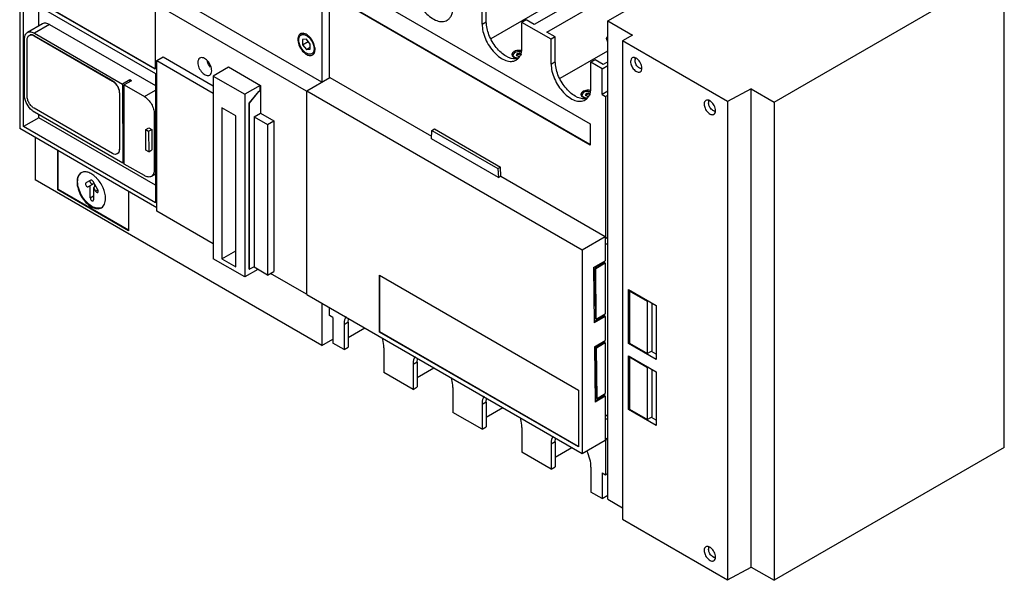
# Model space of a CAD drawing. Header units: millimetres. Extents: x 67 to 521, y 166 to 655.
# Tile 1 of 4: x 67 to 521, y 166 to 425. Entities that reach past the tile are written whole.
import ezdxf

# ---------------------------------------------------------------- set-up
doc = ezdxf.new("R2010")
doc.units = ezdxf.units.MM
doc.header["$LTSCALE"] = 53.423274
doc.layers.get('0').update_dxf_attribs({"linetype": 'CONTINUOUS'})

msp = doc.modelspace()

# ---------------------------------------------------------------- linework, layer by layer
at = {"color": 7, "linetype": 'Continuous'}
for p, q in [((206.56, 495.08), (206.56, 396.12)), ((338.44, 424.25), (450.37, 488.88)), ((206.56, 396.12), (74.3, 472.49)), ((67.23, 468.26), (67.23, 374.65)), ((199.49, 391.89), (67.23, 468.26)), ((210.11, 398.09), (210.1, 463)), ((415.2, 386.88), (521.26, 448.11)), ((521.26, 227.67), (521.26, 448.11)), ((217.17, 442.18), (330.31, 376.86)), ((339.15, 442.58), (304.48, 422.57)), ((129.7, 402.08), (68.96, 437.15)), ((129.7, 402.25), (69.1, 437.23)), ((310.37, 419.17), (345.04, 439.18)), ((68.93, 375.56), (68.93, 435.17)), ((68.93, 435.17), (129.79, 400.03)), ((330.31, 367.06), (217.17, 432.38)), ((330.31, 367.3), (217.38, 432.5)), ((280.46, 422.78), (280.46, 434.22)), ((282.39, 423.9), (282.39, 435.33)), ((76, 421.93), (76, 431.09)), ((129.7, 430.34), (129.7, 402.08)), ((284.58, 416.2), (307.83, 429.62)), ((77.74, 422.94), (70.81, 418.94)), ((80.99, 422.61), (74.06, 418.61)), ((80.99, 422.61), (129.79, 394.44)), ((280.46, 422.78), (282.39, 423.9)), ((300.77, 424.72), (298.84, 423.6)), ((298.84, 412.17), (298.84, 423.6)), ((312.28, 415.84), (298.84, 423.6)), ((304.48, 422.57), (300.77, 424.72)), ((338.44, 203.8), (338.44, 424.25)), ((338.44, 424.25), (349.79, 417.7)), ((74.06, 418.61), (114.66, 395.17)), ((198.21, 418.51), (196.96, 417.79)), ((314.21, 416.96), (310.37, 419.17)), ((69.46, 390.15), (69.46, 415.96)), ((70.66, 389.58), (70.66, 415.55)), ((71.73, 417.69), (71.59, 417.61)), ((73.98, 417.47), (73.84, 417.39)), ((73.84, 417.39), (110, 396.51)), ((73.98, 417.47), (110.14, 396.59)), ((199.46, 415.81), (197.69, 415.65)), ((197.69, 415.65), (197.69, 413.29)), ((197.69, 413.29), (200.28, 414.79)), ((197.69, 413.29), (199.45, 411.1)), ((201.22, 413.61), (199.46, 415.81)), ((201.22, 411.25), (201.22, 413.61)), ((314.21, 416.96), (312.28, 415.84)), ((312.28, 404.41), (312.28, 415.84)), ((314.21, 405.53), (314.21, 416.96)), ((337.84, 416.15), (338.44, 417.08)), ((338.44, 414.52), (337.84, 416.15)), ((349.79, 417.7), (345.19, 415.04)), ((393.61, 387.09), (345.19, 415.04)), ((345.19, 415.04), (345.19, 194.59)), ((199.45, 411.1), (201.22, 412.12)), ((199.45, 411.1), (201.22, 411.25)), ((202.92, 409.68), (201.96, 409.12)), ((294.75, 408.63), (295.57, 409.77)), ((296.53, 409.12), (296.71, 409.22)), ((296.53, 409.12), (296.59, 408.92)), ((296.6, 408.91), (296.71, 408.97)), ((296.71, 408.97), (296.71, 409.22)), ((298.01, 409.34), (297.77, 409.38)), ((297.77, 409.38), (297.77, 409.14)), ((297.77, 409.14), (298.01, 409.1)), ((298.01, 409.1), (298.01, 409.34)), ((316.4, 397.83), (338.44, 410.55)), ((130.44, 406.02), (133.34, 407.7)), ((130.44, 336.62), (130.44, 406.02)), ((130.44, 406.02), (156.46, 391)), ((133.34, 407.7), (156.46, 394.35)), ((294.75, 408.07), (294.75, 408.63)), ((296.24, 408.5), (296.31, 408.36)), ((297.09, 407.91), (297.33, 407.87)), ((312.28, 404.41), (314.21, 405.53)), ((332.59, 406.35), (330.66, 405.23)), ((335.82, 402.25), (330.66, 405.23)), ((330.66, 393.8), (330.66, 405.23)), ((336.3, 404.2), (332.59, 406.35)), ((338.44, 405.43), (336.3, 404.2)), ((129.79, 400.03), (129.79, 340.43)), ((163.54, 402.96), (156.46, 398.88)), ((163.44, 403.02), (163.51, 403.06)), ((163.44, 402.91), (163.44, 403.02)), ((163.54, 402.96), (163.44, 403.02)), ((163.51, 403.06), (178.24, 394.56)), ((335.82, 402.25), (338.44, 403.76)), ((335.82, 390.41), (335.82, 402.25)), ((110, 396.51), (110.14, 396.59)), ((118.06, 397.13), (114.66, 395.17)), ((114.66, 395.17), (114.78, 358.68)), ((118.76, 396.73), (115.36, 394.77)), ((118.06, 396.32), (118.06, 397.13)), ((118.76, 396.73), (118.06, 397.13)), ((156.46, 398.88), (156.46, 314.66)), ((156.46, 398.88), (171, 390.49)), ((199.7, 392.08), (210.31, 398.21)), ((210.31, 398.21), (257.17, 371.16)), ((113.32, 391.08), (113.18, 391)), ((113.18, 391), (113.18, 365.03)), ((113.32, 391.08), (113.32, 365.11)), ((115.48, 358.27), (115.36, 394.77)), ((115.36, 394.77), (124.71, 389.37)), ((124.71, 389.37), (129.79, 392.3)), ((178.07, 394.57), (171, 390.49)), ((171, 390.49), (171, 306.26)), ((177.37, 391.8), (173.12, 386.49)), ((173.22, 386.44), (177.46, 391.75)), ((177.37, 391.8), (178.07, 392.21)), ((177.37, 391.8), (177.46, 391.75)), ((177.46, 391.75), (178.17, 392.16)), ((178.07, 392.21), (178.07, 394.57)), ((178.07, 394.57), (178.17, 394.52)), ((178.07, 392.21), (178.17, 392.16)), ((178.17, 394.52), (178.24, 394.56)), ((178.17, 392.16), (178.17, 394.52)), ((178.24, 394.56), (178.24, 381.78)), ((199.49, 391.89), (199.73, 392.04)), ((199.49, 391.89), (199.49, 298.29)), ((199.7, 298.19), (199.7, 392.08)), ((199.7, 392.08), (326.58, 318.83)), ((326.57, 390.26), (327.39, 391.4)), ((328.35, 390.74), (328.53, 390.85)), ((328.35, 390.74), (328.41, 390.55)), ((328.42, 390.54), (328.53, 390.6)), ((328.53, 390.6), (328.53, 390.85)), ((329.83, 390.97), (329.59, 391.01)), ((329.59, 391.01), (329.59, 390.77)), ((329.59, 390.77), (329.83, 390.73)), ((329.83, 390.73), (329.83, 390.97)), ((338.44, 391.92), (335.82, 390.41)), ((404.59, 393), (393.61, 387.09)), ((404.59, 393), (415.2, 386.88)), ((404.59, 172.55), (404.59, 393)), ((173.12, 309.83), (173.12, 386.49)), ((173.12, 386.49), (173.22, 386.44)), ((173.22, 309.78), (173.22, 386.44)), ((326.57, 389.7), (326.57, 390.26)), ((328.06, 390.13), (328.13, 389.99)), ((328.91, 389.54), (329.15, 389.5)), ((335.82, 390.41), (337.38, 389.51)), ((337.38, 389.51), (338.44, 390.13)), ((337.38, 389.51), (337.38, 324.05)), ((393.61, 387.09), (393.61, 166.64)), ((415.2, 386.88), (415.2, 166.43)), ((110, 363.19), (73.84, 384.06)), ((114.78, 358.68), (74.06, 382.19)), ((129.79, 381.69), (129.3, 381.41)), ((129.3, 381.41), (129.3, 355.6)), ((160.49, 384.25), (160.49, 314.63)), ((166.87, 380.57), (160.49, 384.25)), ((175.34, 380.1), (178.24, 381.78)), ((178.24, 381.78), (184.47, 378.18)), ((76, 379.65), (68.93, 375.56)), ((76, 379.65), (76, 381.07)), ((129.79, 348.6), (76, 379.65)), ((166.87, 310.94), (166.87, 380.57)), ((175.34, 380.1), (175.34, 310.7)), ((175.34, 380.1), (181.57, 376.51)), ((181.57, 376.51), (184.47, 378.18)), ((184.47, 378.18), (184.47, 308.78)), ((330.31, 376.86), (330.31, 367.06)), ((130.44, 338.16), (67.23, 374.65)), ((129.79, 340.43), (68.93, 375.56)), ((125.32, 374.22), (126.73, 375.04)), ((125.35, 364.77), (125.32, 374.22)), ((125.32, 374.22), (126.7, 373.43)), ((126.7, 373.43), (128.11, 374.24)), ((126.7, 373.43), (126.73, 363.98)), ((126.73, 375.04), (128.11, 374.24)), ((128.11, 374.24), (128.14, 364.8)), ((181.57, 376.51), (181.57, 307.11)), ((257.09, 369.9), (257.33, 373.83)), ((257.33, 373.83), (258.47, 374.49)), ((257.33, 373.83), (287.74, 356.28)), ((258.47, 374.49), (288.87, 356.93)), ((74.3, 370.57), (74.3, 350.99)), ((287.99, 352.06), (257.09, 369.9)), ((84.83, 346.37), (84.83, 364.49)), ((85.04, 346.5), (85.04, 364.37)), ((113.18, 365.03), (113.32, 365.11)), ((126.73, 363.98), (125.35, 364.77)), ((126.73, 363.98), (128.14, 364.8)), ((112.39, 363.05), (112.25, 362.97)), ((115.48, 359.08), (114.78, 358.68)), ((124.71, 352.95), (115.48, 358.27)), ((129.3, 355.6), (129.79, 355.88)), ((287.74, 356.28), (288.87, 356.93)), ((287.74, 356.28), (287.99, 352.06)), ((289.12, 352.71), (288.87, 356.93)), ((206.56, 274.63), (74.3, 350.99)), ((100.01, 350.88), (97.8, 349.61)), ((103.26, 346.46), (101.06, 350.28)), ((129.79, 353.68), (127.96, 352.63)), ((287.99, 352.06), (289.12, 352.71)), ((289.12, 352.71), (337.19, 324.96)), ((85.04, 346.5), (84.83, 346.37)), ((117.36, 327.59), (84.83, 346.37)), ((117.36, 327.84), (85.04, 346.5)), ((101.58, 349.37), (98.85, 347.79)), ((99.79, 342.72), (99.79, 348.33)), ((102.32, 348.08), (101.27, 347.48)), ((101.27, 347.48), (102.21, 345.85)), ((101.27, 347.48), (101.27, 341.87)), ((101.91, 347.84), (101.91, 348.8)), ((102.21, 345.85), (103.26, 346.46)), ((103.26, 345.24), (103.48, 345.72)), ((117.36, 345.71), (117.36, 327.59)), ((99.79, 342.72), (101.27, 343.58)), ((101.06, 341.39), (101.27, 341.87)), ((156.46, 321.6), (130.44, 336.62)), ((326.58, 318.83), (337.19, 324.96)), ((337.19, 324.96), (337.19, 313.73)), ((337.19, 324.16), (337.38, 324.05)), ((337.38, 324.05), (338.26, 324.56)), ((338.26, 324.56), (338.26, 321.19)), ((160.49, 314.63), (166.87, 318.32)), ((326.58, 318.83), (326.58, 224.93)), ((337.19, 321.8), (338.26, 321.19)), ((337.41, 321.15), (337.19, 321.02)), ((337.41, 321.15), (337.41, 321.67)), ((338.26, 321.19), (338.44, 321.29)), ((171, 306.26), (156.46, 314.66)), ((160.49, 314.63), (166.87, 310.94)), ((331.85, 310.57), (337.19, 313.73)), ((336.83, 313.52), (336.83, 312.79)), ((177.01, 309.73), (171, 306.26)), ((173.12, 309.83), (173.22, 309.78)), ((175.34, 310.87), (173.22, 309.78)), ((181.57, 307.11), (175.34, 310.7)), ((181.57, 307.11), (184.47, 308.78)), ((331.85, 310.57), (332.13, 285.1)), ((336.83, 312.79), (332.48, 310.21)), ((332.48, 310.21), (332.83, 310.01)), ((332.48, 310.21), (332.73, 287.01)), ((337.19, 312.59), (332.83, 310.01)), ((333.08, 286.8), (332.83, 310.01)), ((336.83, 312.79), (337.19, 312.59)), ((337.19, 312.59), (337.19, 289.23)), ((199.49, 298.29), (182.9, 307.87)), ((233.15, 307.09), (324.94, 254.1)), ((233.15, 280.87), (233.15, 307.09)), ((233.29, 280.96), (233.29, 307.01)), ((348.02, 300.4), (360.76, 293.05)), ((348.02, 275.57), (348.02, 300.4)), ((348.81, 299.95), (348.42, 299.72)), ((356.78, 294.89), (348.42, 299.72)), ((348.42, 299.72), (348.42, 275.79)), ((199.49, 298.29), (199.7, 298.41)), ((199.7, 298.19), (326.58, 224.93)), ((206.56, 294.23), (206.56, 274.63)), ((210.1, 288.51), (210.1, 292.18)), ((357.18, 295.12), (356.78, 294.89)), ((356.78, 270.97), (356.78, 294.89)), ((358.9, 272.19), (358.9, 294.12)), ((360.76, 293.05), (360.76, 268.21)), ((211.65, 287.61), (210.1, 288.51)), ((211.65, 287.61), (211.65, 275.77)), ((336.83, 288.29), (332.12, 285.51)), ((337.19, 288.09), (332.13, 285.1)), ((332.73, 287.01), (333.08, 286.8)), ((333.08, 286.8), (337.19, 289.23)), ((336.83, 289.02), (336.83, 288.29)), ((336.83, 288.29), (337.19, 288.09)), ((337.19, 288.09), (337.19, 276.99)), ((218.75, 285.34), (216.82, 284.22)), ((216.82, 284.22), (216.82, 272.79)), ((218.75, 285.34), (218.75, 273.91)), ((218.75, 278.33), (226.42, 282.76)), ((206.56, 274.63), (211.65, 277.57)), ((233.29, 280.96), (233.15, 280.87)), ((324.94, 227.88), (233.15, 280.87)), ((324.94, 228.05), (233.29, 280.96)), ((332.25, 274.06), (337.19, 276.99)), ((216.82, 272.79), (211.65, 275.77)), ((216.82, 272.79), (218.75, 273.91)), ((235.2, 273.61), (235.2, 262.18)), ((332.25, 274.06), (332.52, 248.58)), ((336.83, 276.05), (332.87, 273.7)), ((332.87, 273.7), (333.23, 273.5)), ((332.87, 273.7), (333.12, 250.5)), ((337.19, 275.84), (333.23, 273.5)), ((333.48, 250.29), (333.23, 273.5)), ((336.83, 276.78), (336.83, 276.05)), ((336.83, 276.05), (337.19, 275.84)), ((337.19, 275.84), (337.19, 252.49)), ((348.42, 275.79), (348.02, 275.57)), ((360.76, 268.21), (348.02, 275.57)), ((348.42, 275.79), (356.78, 270.97)), ((348.02, 269.92), (360.76, 262.57)), ((348.02, 245.09), (348.02, 269.92)), ((348.81, 269.47), (348.42, 269.24)), ((356.78, 264.41), (348.42, 269.24)), ((348.42, 269.24), (348.42, 245.32)), ((358.9, 272.19), (356.78, 270.97)), ((360.76, 270.66), (358.51, 271.96)), ((250.57, 266.97), (248.64, 265.85)), ((248.64, 265.85), (248.64, 254.42)), ((250.57, 266.97), (250.57, 255.54)), ((250.57, 259.96), (258.24, 264.39)), ((357.18, 264.64), (356.78, 264.41)), ((356.78, 240.49), (356.78, 264.41)), ((358.9, 241.72), (358.9, 263.64)), ((248.64, 254.42), (235.2, 262.18)), ((360.76, 262.57), (360.76, 237.73)), ((248.64, 254.42), (250.57, 255.54)), ((267.02, 255.24), (267.02, 243.81)), ((324.94, 254.1), (324.94, 227.88)), ((336.83, 251.55), (332.52, 248.99)), ((337.19, 251.35), (332.52, 248.58)), ((333.12, 250.5), (333.48, 250.29)), ((333.48, 250.29), (337.19, 252.49)), ((336.83, 252.28), (336.83, 251.55)), ((336.83, 251.55), (337.19, 251.35)), ((337.19, 251.35), (337.19, 231.06)), ((282.39, 248.6), (280.46, 247.48)), ((280.46, 247.48), (280.46, 236.05)), ((282.39, 248.6), (282.39, 237.17)), ((282.39, 241.59), (290.06, 246.02)), ((348.42, 245.32), (348.02, 245.09)), ((348.42, 245.32), (356.78, 240.49)), ((280.46, 236.05), (267.02, 243.81)), ((338.44, 241.93), (337.19, 242.65)), ((337.19, 241.22), (338.26, 240.6)), ((338.26, 240.6), (338.44, 240.71)), ((360.76, 237.73), (348.02, 245.09)), ((358.9, 241.72), (356.78, 240.49)), ((360.76, 240.18), (358.5, 241.49)), ((280.46, 236.05), (282.39, 237.17)), ((298.84, 236.87), (298.84, 225.44)), ((338.26, 240.6), (338.26, 231.46)), ((338.26, 231.46), (337.19, 232.07)), ((314.21, 230.23), (312.28, 229.11)), ((312.28, 229.11), (312.28, 217.68)), ((314.21, 230.23), (314.21, 218.79)), ((314.21, 223.22), (321.88, 227.65)), ((326.58, 224.93), (337.19, 231.06)), ((337.38, 230.95), (337.19, 231.06)), ((337.38, 230.95), (338.26, 231.46)), ((337.38, 230.95), (337.38, 215.03)), ((521.26, 227.67), (415.2, 166.43)), ((312.28, 217.68), (298.84, 225.44)), ((312.28, 217.68), (314.21, 218.79)), ((330.66, 218.5), (330.66, 207.07)), ((335.82, 215.92), (337.38, 215.03)), ((335.82, 215.92), (335.82, 204.09)), ((337.38, 215.03), (338.44, 215.64)), ((335.82, 204.09), (330.66, 207.07)), ((335.82, 204.09), (338.44, 205.6)), ((338.44, 203.8), (345.19, 199.9)), ((345.19, 194.59), (393.61, 166.64)), ((393.61, 166.64), (404.59, 172.55)), ((404.59, 172.55), (415.2, 166.43))]:
    msp.add_line(p, q, dxfattribs=at)
for centre, radius, start, end in [((197.62, 416.65), 1.92, 122.4093, 134.6152), ((197.59, 416.68), 1.88, 119.998, 122.3394), ((197.6, 416.68), 1.89, 113.272, 119.9884), ((200.99, 415.75), 5.5, 180.0284, 183.1292), ((201.32, 410.23), 1.88, 299.998, 302.3434), ((201.3, 410.26), 1.92, 302.4132, 314.6151), ((198.44, 411.41), 4.56, 358.5991, 0.0041), ((295.34, 408.79), 1.11, 172.6382, 180.0073), ((296.69, 407.57), 2.98, 119.9918, 122.0212), ((296.84, 407.3), 3.28, 116.0426, 119.9529), ((201.32, 410.23), 1.89, 293.2834, 299.9884), ((297.54, 412.44), 5.57, 262.6588, 264.0953), ((327.16, 390.42), 1.11, 172.6382, 180.0073), ((328.51, 389.2), 2.98, 119.9918, 122.0212), ((328.66, 388.93), 3.28, 116.0426, 119.9529), ((329.36, 394.07), 5.57, 262.6588, 264.0953), ((101.47, 350.52), 1.79, 201.7436, 215.3129), ((93.15, 342.68), 13.24, 43.9929, 46.7919)]:
    msp.add_arc(centre, radius, start, end, dxfattribs=at)
for points, knots in [([(248.64, 441.16), (248.64, 440.04), (248.95, 437.71), (250.11, 434.28), (251.9, 430.97), (254.17, 428.07), (256.74, 425.79), (259.42, 424.32), (262.05, 423.8), (263.68, 424.22), (264.33, 424.59)], [0, 0, 0, 0, 0.128832, 0.270572, 0.41789, 0.562387, 0.696201, 0.813592, 0.913064, 1, 1, 1, 1]), ([(264.33, 424.59), (264.76, 424.84), (265.56, 425.51), (266.41, 426.91), (266.92, 428.63), (267.02, 429.88), (267.02, 430.54)], [0, 0, 0, 0, 0.217784, 0.450917, 0.710308, 1, 1, 1, 1]), ([(80.99, 422.61), (80.45, 422.92), (79.38, 423.37), (78.18, 423.19), (77.74, 422.94)], [0, 0, 0, 0, 0.550833, 1, 1, 1, 1]), ([(280.46, 422.78), (280.46, 421.67), (280.77, 419.34), (281.93, 415.91), (283.72, 412.6), (285.99, 409.69), (288.56, 407.42), (291.24, 405.95), (293.87, 405.43), (295.5, 405.84), (296.15, 406.22)], [0, 0, 0, 0, 0.128832, 0.270572, 0.41789, 0.562387, 0.696201, 0.813592, 0.913064, 1, 1, 1, 1]), ([(296.19, 406.75), (294.61, 406.6), (291.99, 407.52), (289.08, 409.7), (286.12, 412.85), (283.4, 417.56), (282.39, 421.85), (282.39, 423.9)], [0, 0, 0, 0, 0.199825, 0.323527, 0.458981, 0.741798, 1, 1, 1, 1]), ([(69.46, 415.96), (69.46, 416.58), (69.61, 417.73), (70.37, 418.68), (70.81, 418.94)], [0, 0, 0, 0, 0.550834, 1, 1, 1, 1]), ([(70.81, 418.94), (71.25, 419.19), (72.45, 419.37), (73.52, 418.92), (74.06, 418.61)], [0, 0, 0, 0, 0.449168, 1, 1, 1, 1]), ([(71.59, 417.61), (71.9, 417.79), (72.73, 417.91), (73.47, 417.6), (73.84, 417.39)], [0, 0, 0, 0, 0.449168, 1, 1, 1, 1]), ([(73.98, 417.47), (73.82, 417.56), (73.25, 417.85), (72.56, 417.96), (72.11, 417.85)], [0, 0, 0, 0, 0.286031, 1, 1, 1, 1]), ([(196.27, 418.02), (196.14, 417.89), (195.64, 417.24), (195.49, 416.38), (195.49, 415.75)], [0, 0, 0, 0, 0.221354, 1, 1, 1, 1]), ([(198.25, 418.52), (198.12, 418.54), (197.66, 418.61), (197.17, 418.55), (196.85, 418.41)], [0, 0, 0, 0, 0.269951, 1, 1, 1, 1]), ([(197.38, 417.96), (197.53, 418), (198.25, 418.09), (198.97, 417.82), (199.46, 417.54)], [0, 0, 0, 0, 0.221497, 1, 1, 1, 1]), ([(200.91, 416.88), (200.71, 417.09), (199.94, 417.8), (198.99, 418.36), (198.25, 418.52)], [0, 0, 0, 0, 0.280715, 1, 1, 1, 1]), ([(70.66, 415.55), (70.66, 415.98), (70.77, 416.78), (71.29, 417.43), (71.59, 417.61)], [0, 0, 0, 0, 0.550834, 1, 1, 1, 1]), ([(195.5, 415.45), (195.55, 414.42), (196.19, 412.34), (197.43, 410.57), (198.22, 409.82)], [0, 0, 0, 0, 0.487552, 1, 1, 1, 1]), ([(195.92, 415.5), (195.92, 415.7), (195.96, 416.41), (196.24, 417.14), (196.6, 417.51)], [0, 0, 0, 0, 0.286031, 1, 1, 1, 1]), ([(199.46, 409.37), (198.95, 409.66), (198, 410.46), (196.9, 411.98), (196.14, 413.69), (195.92, 414.92), (195.92, 415.5)], [0, 0, 0, 0, 0.237252, 0.499999, 0.762746, 1, 1, 1, 1]), ([(199.46, 417.54), (199.96, 417.25), (200.91, 416.45), (202.02, 414.93), (202.77, 413.22), (202.99, 411.99), (202.99, 411.41)], [0, 0, 0, 0, 0.237252, 0.499999, 0.762746, 1, 1, 1, 1]), ([(202.55, 414.54), (202.44, 414.75), (201.99, 415.59), (201.41, 416.36), (200.91, 416.88)], [0, 0, 0, 0, 0.253843, 1, 1, 1, 1]), ([(203.42, 411.16), (203.42, 411.43), (203.33, 412.6), (202.95, 413.73), (202.55, 414.54)], [0, 0, 0, 0, 0.229905, 1, 1, 1, 1]), ([(198.22, 409.82), (198.41, 409.64), (199.13, 409.02), (199.99, 408.53), (200.66, 408.39)], [0, 0, 0, 0, 0.279193, 1, 1, 1, 1]), ([(201.96, 409.13), (201.62, 408.93), (200.7, 408.79), (199.87, 409.13), (199.46, 409.37)], [0, 0, 0, 0, 0.449168, 1, 1, 1, 1]), ([(202.99, 411.3), (202.99, 411.11), (202.93, 410.43), (202.66, 409.75), (202.32, 409.4)], [0, 0, 0, 0, 0.284528, 1, 1, 1, 1]), ([(202.65, 408.89), (202.78, 409.02), (203.28, 409.67), (203.42, 410.53), (203.42, 411.16)], [0, 0, 0, 0, 0.221354, 1, 1, 1, 1]), ([(295.12, 410.09), (294.89, 409.95), (294.49, 409.63), (294.27, 409.16), (294.24, 408.93)], [0, 0, 0, 0, 0.544899, 1, 1, 1, 1]), ([(298.45, 410.63), (298.19, 410.68), (297.16, 410.77), (296.09, 410.59), (295.4, 410.25)], [0, 0, 0, 0, 0.259439, 1, 1, 1, 1]), ([(295.57, 409.77), (295.96, 410), (296.89, 410.27), (297.84, 410.26), (298.33, 410.18)], [0, 0, 0, 0, 0.477792, 1, 1, 1, 1]), ([(296.15, 406.22), (296.58, 406.47), (297.38, 407.14), (298.23, 408.54), (298.74, 410.26), (298.84, 411.51), (298.84, 412.17)], [0, 0, 0, 0, 0.217784, 0.450917, 0.710308, 1, 1, 1, 1]), ([(296.59, 408.92), (296.59, 408.89), (296.56, 408.72), (296.43, 408.6), (296.32, 408.54)], [0, 0, 0, 0, 0.220961, 1, 1, 1, 1]), ([(297.7, 409.34), (297.64, 409.3), (297.32, 409.17), (296.96, 409.16), (296.71, 409.22)], [0, 0, 0, 0, 0.230395, 1, 1, 1, 1]), ([(297.06, 408.94), (297.12, 408.94), (297.34, 408.95), (297.56, 409.01), (297.7, 409.09)], [0, 0, 0, 0, 0.267311, 1, 1, 1, 1]), ([(298.01, 409.1), (298.03, 409.05), (298.14, 408.83), (298.39, 408.73), (298.58, 408.68)], [0, 0, 0, 0, 0.204568, 1, 1, 1, 1]), ([(298.63, 408.92), (298.57, 408.93), (298.34, 408.99), (298.12, 409.13), (298.04, 409.27)], [0, 0, 0, 0, 0.295756, 1, 1, 1, 1]), ([(150.31, 407.14), (150, 406.96), (149.47, 406.3), (149.37, 405.49), (149.37, 405.06)], [0, 0, 0, 0, 0.44917, 1, 1, 1, 1]), ([(149.37, 405.06), (149.37, 404.25), (149.81, 402.57), (150.97, 400.78), (152.19, 399.69), (153.13, 399.18), (154.05, 399), (154.62, 399.14), (154.85, 399.28)], [0, 0, 0, 0, 0.269904, 0.561308, 0.69545, 0.813135, 0.912853, 1, 1, 1, 1]), ([(155.79, 401.35), (155.79, 402.16), (155.34, 403.85), (154.19, 405.63), (152.96, 406.72), (152.02, 407.23), (151.1, 407.42), (150.53, 407.27), (150.31, 407.14)], [0, 0, 0, 0, 0.269904, 0.561308, 0.69545, 0.813135, 0.912853, 1, 1, 1, 1]), ([(200.66, 408.39), (200.79, 408.37), (201.26, 408.3), (201.75, 408.36), (202.06, 408.5)], [0, 0, 0, 0, 0.269956, 1, 1, 1, 1]), ([(294.52, 408.01), (294.57, 407.95), (294.76, 407.73), (295, 407.55), (295.2, 407.44)], [0, 0, 0, 0, 0.231679, 1, 1, 1, 1]), ([(295.58, 407.48), (295.34, 407.61), (294.94, 407.92), (294.75, 408.41), (294.75, 408.63)], [0, 0, 0, 0, 0.551088, 1, 1, 1, 1]), ([(295.2, 407.44), (295.25, 407.41), (295.49, 407.28), (295.73, 407.18), (295.92, 407.12)], [0, 0, 0, 0, 0.238922, 1, 1, 1, 1]), ([(297.1, 407.03), (296.96, 407.05), (296.43, 407.12), (295.92, 407.29), (295.58, 407.48)], [0, 0, 0, 0, 0.267088, 1, 1, 1, 1]), ([(295.92, 407.12), (296, 407.1), (296.29, 407.01), (296.6, 406.95), (296.83, 406.92)], [0, 0, 0, 0, 0.242992, 1, 1, 1, 1]), ([(296.31, 408.36), (296.37, 408.36), (296.6, 408.32), (296.82, 408.23), (296.95, 408.12)], [0, 0, 0, 0, 0.277555, 1, 1, 1, 1]), ([(312.28, 404.41), (312.28, 403.3), (312.59, 400.97), (313.75, 397.54), (315.54, 394.23), (317.81, 391.32), (320.38, 389.05), (323.06, 387.58), (325.69, 387.05), (327.32, 387.47), (327.97, 387.85)], [0, 0, 0, 0, 0.128832, 0.270572, 0.41789, 0.562387, 0.696201, 0.813592, 0.913064, 1, 1, 1, 1]), ([(328.01, 388.38), (326.43, 388.23), (323.81, 389.15), (320.9, 391.33), (317.94, 394.48), (315.22, 399.19), (314.21, 403.48), (314.21, 405.53)], [0, 0, 0, 0, 0.199825, 0.323527, 0.458981, 0.741798, 1, 1, 1, 1]), ([(349.69, 407.24), (349.44, 407.1), (349.01, 406.56), (348.93, 405.9), (348.93, 405.55)], [0, 0, 0, 0, 0.44917, 1, 1, 1, 1]), ([(348.93, 405.55), (348.93, 404.88), (349.29, 403.51), (350.23, 402.05), (351.24, 401.16), (352, 400.74), (352.75, 400.59), (353.22, 400.71), (353.4, 400.82)], [0, 0, 0, 0, 0.269904, 0.561308, 0.69545, 0.813135, 0.912853, 1, 1, 1, 1]), ([(351.1, 407.27), (350.86, 407.36), (350.38, 407.48), (349.89, 407.36), (349.69, 407.24)], [0, 0, 0, 0, 0.535942, 1, 1, 1, 1]), ([(350.98, 405.99), (350.98, 406.11), (351.01, 406.53), (351.18, 406.96), (351.4, 407.16)], [0, 0, 0, 0, 0.287749, 1, 1, 1, 1]), ([(352.97, 402.56), (352.38, 402.89), (351.45, 403.97), (350.98, 405.31), (350.98, 405.99)], [0, 0, 0, 0, 0.499703, 1, 1, 1, 1]), ([(352.01, 406.74), (351.94, 406.8), (351.66, 407.01), (351.35, 407.18), (351.1, 407.27)], [0, 0, 0, 0, 0.266265, 1, 1, 1, 1]), ([(354.17, 402.52), (354.17, 403.31), (353.67, 404.91), (352.66, 406.23), (352.01, 406.74)], [0, 0, 0, 0, 0.489696, 1, 1, 1, 1]), ([(154.85, 399.28), (155.15, 399.45), (155.68, 400.11), (155.79, 400.92), (155.79, 401.35)], [0, 0, 0, 0, 0.44917, 1, 1, 1, 1]), ([(354.19, 402.35), (354.1, 402.32), (353.68, 402.24), (353.26, 402.39), (352.97, 402.56)], [0, 0, 0, 0, 0.221114, 1, 1, 1, 1]), ([(354.01, 402.06), (353.94, 402.09), (353.66, 402.22), (353.41, 402.38), (353.23, 402.53)], [0, 0, 0, 0, 0.236469, 1, 1, 1, 1]), ([(353.4, 400.82), (353.65, 400.96), (354.09, 401.5), (354.17, 402.16), (354.17, 402.52)], [0, 0, 0, 0, 0.44917, 1, 1, 1, 1]), ([(110, 396.51), (110.45, 396.25), (111.31, 395.53), (112.31, 394.17), (112.99, 392.62), (113.18, 391.52), (113.18, 391)], [0, 0, 0, 0, 0.237252, 0.499999, 0.762746, 1, 1, 1, 1]), ([(113.32, 391.08), (113.32, 391.6), (113.13, 392.7), (112.45, 394.25), (111.45, 395.61), (110.59, 396.33), (110.14, 396.59)], [0, 0, 0, 0, 0.237254, 0.500001, 0.762748, 1, 1, 1, 1]), ([(326.94, 391.72), (326.71, 391.58), (326.31, 391.26), (326.09, 390.78), (326.06, 390.56)], [0, 0, 0, 0, 0.544899, 1, 1, 1, 1]), ([(330.27, 392.26), (330.01, 392.31), (328.98, 392.4), (327.91, 392.22), (327.22, 391.88)], [0, 0, 0, 0, 0.259439, 1, 1, 1, 1]), ([(327.39, 391.4), (327.78, 391.63), (328.71, 391.9), (329.66, 391.89), (330.15, 391.81)], [0, 0, 0, 0, 0.477792, 1, 1, 1, 1]), ([(327.97, 387.85), (328.4, 388.1), (329.2, 388.77), (330.05, 390.17), (330.56, 391.89), (330.66, 393.14), (330.66, 393.8)], [0, 0, 0, 0, 0.217784, 0.450917, 0.710308, 1, 1, 1, 1]), ([(328.41, 390.55), (328.41, 390.51), (328.38, 390.35), (328.25, 390.23), (328.14, 390.17)], [0, 0, 0, 0, 0.220961, 1, 1, 1, 1]), ([(329.52, 390.97), (329.46, 390.93), (329.14, 390.8), (328.78, 390.79), (328.53, 390.85)], [0, 0, 0, 0, 0.230395, 1, 1, 1, 1]), ([(328.88, 390.57), (328.94, 390.57), (329.16, 390.58), (329.38, 390.64), (329.52, 390.72)], [0, 0, 0, 0, 0.267311, 1, 1, 1, 1]), ([(329.83, 390.73), (329.85, 390.68), (329.96, 390.46), (330.21, 390.36), (330.4, 390.31)], [0, 0, 0, 0, 0.204568, 1, 1, 1, 1]), ([(330.45, 390.55), (330.39, 390.56), (330.16, 390.62), (329.94, 390.76), (329.86, 390.9)], [0, 0, 0, 0, 0.295756, 1, 1, 1, 1]), ([(72.96, 382.98), (72.01, 383.79), (70.48, 385.8), (69.64, 388.18), (69.51, 389.4)], [0, 0, 0, 0, 0.505117, 1, 1, 1, 1]), ([(73.84, 384.06), (73.39, 384.32), (72.54, 385.04), (71.54, 386.41), (70.86, 387.95), (70.66, 389.05), (70.66, 389.58)], [0, 0, 0, 0, 0.237252, 0.499999, 0.762746, 1, 1, 1, 1]), ([(124.71, 389.37), (125.36, 388.99), (126.6, 387.96), (128.04, 385.99), (129.02, 383.75), (129.3, 382.16), (129.3, 381.41)], [0, 0, 0, 0, 0.237252, 0.499999, 0.762746, 1, 1, 1, 1]), ([(326.34, 389.64), (326.39, 389.58), (326.58, 389.36), (326.82, 389.18), (327.02, 389.07)], [0, 0, 0, 0, 0.231679, 1, 1, 1, 1]), ([(327.4, 389.11), (327.16, 389.24), (326.76, 389.55), (326.57, 390.04), (326.57, 390.26)], [0, 0, 0, 0, 0.551088, 1, 1, 1, 1]), ([(327.02, 389.07), (327.07, 389.04), (327.31, 388.91), (327.55, 388.81), (327.74, 388.75)], [0, 0, 0, 0, 0.238922, 1, 1, 1, 1]), ([(328.92, 388.66), (328.78, 388.68), (328.25, 388.75), (327.74, 388.92), (327.4, 389.11)], [0, 0, 0, 0, 0.267088, 1, 1, 1, 1]), ([(327.74, 388.75), (327.82, 388.73), (328.11, 388.64), (328.42, 388.58), (328.65, 388.55)], [0, 0, 0, 0, 0.242992, 1, 1, 1, 1]), ([(328.13, 389.99), (328.19, 389.98), (328.42, 389.95), (328.64, 389.86), (328.77, 389.75)], [0, 0, 0, 0, 0.277555, 1, 1, 1, 1]), ([(383.64, 387.65), (383.38, 387.5), (382.95, 386.96), (382.87, 386.3), (382.87, 385.95)], [0, 0, 0, 0, 0.44917, 1, 1, 1, 1]), ([(382.87, 385.95), (382.87, 385.29), (383.23, 383.91), (384.17, 382.45), (385.18, 381.56), (385.94, 381.15), (386.69, 381), (387.16, 381.12), (387.35, 381.22)], [0, 0, 0, 0, 0.269904, 0.561308, 0.69545, 0.813135, 0.912853, 1, 1, 1, 1]), ([(385.05, 387.68), (384.8, 387.77), (384.32, 387.88), (383.83, 387.76), (383.64, 387.65)], [0, 0, 0, 0, 0.535942, 1, 1, 1, 1]), ([(384.92, 386.39), (384.92, 386.52), (384.95, 386.93), (385.12, 387.36), (385.35, 387.56)], [0, 0, 0, 0, 0.287749, 1, 1, 1, 1]), ([(386.91, 382.96), (386.32, 383.3), (385.39, 384.37), (384.92, 385.71), (384.92, 386.39)], [0, 0, 0, 0, 0.499703, 1, 1, 1, 1]), ([(385.96, 387.15), (385.88, 387.21), (385.6, 387.41), (385.29, 387.59), (385.05, 387.68)], [0, 0, 0, 0, 0.266265, 1, 1, 1, 1]), ([(388.11, 382.92), (388.11, 383.71), (387.62, 385.32), (386.6, 386.64), (385.96, 387.15)], [0, 0, 0, 0, 0.489696, 1, 1, 1, 1]), ([(74.06, 382.19), (73.96, 382.24), (73.58, 382.48), (73.22, 382.75), (72.96, 382.98)], [0, 0, 0, 0, 0.239572, 1, 1, 1, 1]), ([(388.13, 382.75), (388.05, 382.72), (387.63, 382.64), (387.2, 382.8), (386.91, 382.96)], [0, 0, 0, 0, 0.221114, 1, 1, 1, 1]), ([(387.95, 382.46), (387.88, 382.49), (387.61, 382.62), (387.35, 382.79), (387.17, 382.93)], [0, 0, 0, 0, 0.236469, 1, 1, 1, 1]), ([(387.35, 381.22), (387.6, 381.37), (388.03, 381.91), (388.11, 382.57), (388.11, 382.92)], [0, 0, 0, 0, 0.44917, 1, 1, 1, 1]), ([(113.18, 365.03), (113.18, 364.6), (113.08, 363.8), (112.55, 363.14), (112.25, 362.97)], [0, 0, 0, 0, 0.550834, 1, 1, 1, 1]), ([(112.72, 363.3), (112.82, 363.4), (113.21, 363.92), (113.32, 364.6), (113.32, 365.11)], [0, 0, 0, 0, 0.221496, 1, 1, 1, 1]), ([(112.25, 362.97), (111.95, 362.79), (111.12, 362.66), (110.37, 362.97), (110, 363.19)], [0, 0, 0, 0, 0.449168, 1, 1, 1, 1]), ([(95.6, 354.27), (95.29, 354.09), (94.72, 353.61), (94.11, 352.61), (93.74, 351.38), (93.67, 350.48), (93.67, 350.01)], [0, 0, 0, 0, 0.217766, 0.450897, 0.71037, 1, 1, 1, 1]), ([(93.96, 350.17), (93.96, 351.01), (94.15, 352.56), (95.09, 353.89), (95.65, 354.28)], [0, 0, 0, 0, 0.54898, 1, 1, 1, 1]), ([(102.21, 352.33), (101.67, 352.83), (100.57, 353.7), (98.8, 354.55), (97.08, 354.81), (96.03, 354.52), (95.6, 354.27)], [0, 0, 0, 0, 0.303387, 0.569522, 0.797547, 1, 1, 1, 1]), ([(129.3, 355.6), (129.3, 354.98), (129.15, 353.83), (128.4, 352.88), (127.96, 352.63)], [0, 0, 0, 0, 0.550834, 1, 1, 1, 1]), ([(93.67, 350.01), (93.67, 348.93), (94.08, 346.66), (95.49, 343.46), (97.55, 340.65), (99.32, 339.16), (100.25, 338.62)], [0, 0, 0, 0, 0.237241, 0.500001, 0.76276, 1, 1, 1, 1]), ([(100.53, 338.78), (99.6, 339.32), (97.83, 340.81), (95.77, 343.63), (94.36, 346.82), (93.96, 349.1), (93.96, 350.17)], [0, 0, 0, 0, 0.23724, 0.499999, 0.762759, 1, 1, 1, 1]), ([(97.8, 349.61), (97.77, 349.59), (97.62, 349.47), (97.58, 349.27), (97.58, 349.13)], [0, 0, 0, 0, 0.22091, 1, 1, 1, 1]), ([(99.7, 350.35), (99.7, 350.41), (99.72, 350.58), (99.81, 350.77), (99.92, 350.83)], [0, 0, 0, 0, 0.295505, 1, 1, 1, 1]), ([(99.81, 349.85), (99.79, 349.9), (99.74, 350.06), (99.7, 350.23), (99.7, 350.35)], [0, 0, 0, 0, 0.266876, 1, 1, 1, 1]), ([(101.06, 350.28), (100.99, 350.39), (100.83, 350.6), (100.52, 350.88), (100.16, 350.97), (100.01, 350.88)], [0, 0, 0, 0, 0.311833, 0.593277, 1, 1, 1, 1]), ([(106.83, 342.42), (106.83, 344.1), (105.89, 347.59), (103.94, 350.57), (102.67, 351.87)], [0, 0, 0, 0, 0.48128, 1, 1, 1, 1]), ([(127.96, 352.63), (127.52, 352.37), (126.32, 352.19), (125.25, 352.64), (124.71, 352.95)], [0, 0, 0, 0, 0.449168, 1, 1, 1, 1]), ([(97.58, 349.13), (97.58, 348.94), (97.69, 348.55), (98.02, 348), (98.6, 347.65), (98.85, 347.79)], [0, 0, 0, 0, 0.27769, 0.577355, 1, 1, 1, 1]), ([(100.84, 348.97), (100.77, 348.96), (100.43, 349), (100.17, 349.27), (100.01, 349.48)], [0, 0, 0, 0, 0.201596, 1, 1, 1, 1]), ([(102.21, 345.85), (102.28, 345.73), (102.44, 345.52), (102.76, 345.24), (103.11, 345.16), (103.26, 345.24)], [0, 0, 0, 0, 0.311687, 0.593416, 1, 1, 1, 1]), ([(103.48, 345.72), (103.48, 345.78), (103.46, 346.04), (103.36, 346.29), (103.26, 346.46)], [0, 0, 0, 0, 0.229116, 1, 1, 1, 1]), ([(99.79, 342.72), (99.79, 342.54), (99.9, 342.14), (100.23, 341.59), (100.81, 341.24), (101.06, 341.39)], [0, 0, 0, 0, 0.27778, 0.577423, 1, 1, 1, 1]), ([(104.9, 338.16), (105.21, 338.34), (105.78, 338.82), (106.64, 340.22), (106.83, 341.53), (106.83, 342.42)], [0, 0, 0, 0, 0.218446, 0.452282, 1, 1, 1, 1]), ([(100.25, 338.62), (101.02, 338.18), (102.25, 337.69), (103.89, 337.73), (104.59, 337.98), (104.9, 338.16)], [0, 0, 0, 0, 0.547716, 0.781553, 1, 1, 1, 1]), ([(104.9, 338.18), (104.28, 337.9), (102.68, 337.77), (101.25, 338.37), (100.53, 338.78)], [0, 0, 0, 0, 0.451319, 1, 1, 1, 1]), ([(217.56, 287.98), (217.44, 287.71), (216.97, 286.52), (216.82, 285.21), (216.82, 284.22)], [0, 0, 0, 0, 0.229491, 1, 1, 1, 1]), ([(218.75, 285.34), (218.75, 285.5), (218.76, 286.11), (218.82, 286.72), (218.9, 287.16)], [0, 0, 0, 0, 0.258833, 1, 1, 1, 1]), ([(235.2, 273.61), (235.2, 273.98), (235.13, 275.54), (234.81, 277.08), (234.46, 278.22)], [0, 0, 0, 0, 0.23492, 1, 1, 1, 1]), ([(249.38, 269.61), (249.26, 269.34), (248.79, 268.14), (248.64, 266.84), (248.64, 265.85)], [0, 0, 0, 0, 0.229491, 1, 1, 1, 1]), ([(250.57, 266.97), (250.57, 267.13), (250.58, 267.74), (250.64, 268.35), (250.72, 268.79)], [0, 0, 0, 0, 0.258833, 1, 1, 1, 1]), ([(267.02, 255.24), (267.02, 255.6), (266.95, 257.17), (266.63, 258.71), (266.28, 259.85)], [0, 0, 0, 0, 0.23492, 1, 1, 1, 1]), ([(281.2, 251.24), (281.08, 250.97), (280.61, 249.77), (280.46, 248.47), (280.46, 247.48)], [0, 0, 0, 0, 0.229491, 1, 1, 1, 1]), ([(282.39, 248.6), (282.39, 248.75), (282.4, 249.37), (282.46, 249.98), (282.54, 250.42)], [0, 0, 0, 0, 0.258833, 1, 1, 1, 1]), ([(298.84, 236.87), (298.84, 237.23), (298.77, 238.8), (298.45, 240.34), (298.1, 241.48)], [0, 0, 0, 0, 0.23492, 1, 1, 1, 1]), ([(313.02, 232.87), (312.9, 232.6), (312.43, 231.4), (312.28, 230.1), (312.28, 229.11)], [0, 0, 0, 0, 0.229491, 1, 1, 1, 1]), ([(314.21, 230.23), (314.21, 230.38), (314.22, 230.99), (314.28, 231.61), (314.36, 232.05)], [0, 0, 0, 0, 0.258833, 1, 1, 1, 1]), ([(330.66, 218.5), (330.66, 219.75), (330.27, 222.39), (329.33, 224.88), (328.73, 226.12)], [0, 0, 0, 0, 0.475178, 1, 1, 1, 1]), ([(383.64, 181.89), (383.38, 181.75), (382.95, 181.2), (382.87, 180.55), (382.87, 180.19)], [0, 0, 0, 0, 0.44917, 1, 1, 1, 1]), ([(385.05, 181.92), (384.8, 182.01), (384.32, 182.12), (383.83, 182), (383.64, 181.89)], [0, 0, 0, 0, 0.535942, 1, 1, 1, 1]), ([(384.92, 180.64), (384.92, 180.76), (384.95, 181.17), (385.12, 181.6), (385.35, 181.8)], [0, 0, 0, 0, 0.287749, 1, 1, 1, 1]), ([(385.96, 181.39), (385.88, 181.45), (385.6, 181.65), (385.29, 181.83), (385.05, 181.92)], [0, 0, 0, 0, 0.266265, 1, 1, 1, 1]), ([(382.87, 180.19), (382.87, 179.53), (383.23, 178.15), (384.17, 176.7), (385.18, 175.81), (385.94, 175.39), (386.69, 175.24), (387.16, 175.36), (387.35, 175.46)], [0, 0, 0, 0, 0.269904, 0.561308, 0.69545, 0.813135, 0.912853, 1, 1, 1, 1]), ([(386.91, 177.2), (386.32, 177.54), (385.39, 178.61), (384.92, 179.96), (384.92, 180.64)], [0, 0, 0, 0, 0.499703, 1, 1, 1, 1]), ([(388.11, 177.16), (388.11, 177.95), (387.62, 179.56), (386.6, 180.88), (385.96, 181.39)], [0, 0, 0, 0, 0.489696, 1, 1, 1, 1]), ([(388.13, 176.99), (388.05, 176.96), (387.63, 176.89), (387.2, 177.04), (386.91, 177.2)], [0, 0, 0, 0, 0.221114, 1, 1, 1, 1]), ([(387.95, 176.7), (387.88, 176.73), (387.61, 176.86), (387.35, 177.03), (387.17, 177.17)], [0, 0, 0, 0, 0.236469, 1, 1, 1, 1]), ([(387.35, 175.46), (387.6, 175.61), (388.03, 176.15), (388.11, 176.81), (388.11, 177.16)], [0, 0, 0, 0, 0.44917, 1, 1, 1, 1])]:
    msp.add_open_spline(points, degree=3, knots=knots, dxfattribs=at)
for points in [[(196.6, 417.51), (196.7, 417.61), (196.83, 417.71), (196.96, 417.78)], [(196.96, 417.78), (197.09, 417.86), (197.23, 417.92), (197.38, 417.96)], [(202.32, 409.4), (202.21, 409.3), (202.09, 409.2), (201.96, 409.13)], [(294.23, 408.79), (294.23, 408.66), (294.26, 408.54), (294.3, 408.42)], [(296.52, 408.47), (296.56, 408.53), (296.59, 408.6), (296.59, 408.68)], [(296.71, 408.97), (296.82, 408.95), (296.94, 408.94), (297.06, 408.94)], [(297.77, 409.38), (297.75, 409.37), (297.73, 409.35), (297.7, 409.34)], [(297.7, 409.09), (297.73, 409.11), (297.75, 409.12), (297.77, 409.14)], [(298.04, 409.27), (298.03, 409.3), (298.02, 409.32), (298.01, 409.34)], [(155.24, 402.97), (154.56, 403.74), (154.02, 404.66), (153.7, 405.63)], [(294.3, 408.42), (294.35, 408.27), (294.43, 408.13), (294.52, 408.01)], [(297.04, 406.9), (296.76, 406.82), (296.47, 406.77), (296.19, 406.75)], [(296.32, 408.54), (296.29, 408.53), (296.27, 408.51), (296.24, 408.5)], [(296.39, 408.34), (296.44, 408.38), (296.48, 408.42), (296.52, 408.47)], [(296.95, 408.12), (297.01, 408.07), (297.07, 407.99), (297.09, 407.91)], [(297.33, 407.87), (297.35, 407.89), (297.38, 407.91), (297.4, 407.92)], [(297.4, 407.92), (297.5, 407.97), (297.61, 408.01), (297.72, 408.04)], [(351.05, 406.77), (351.05, 406.95), (351.06, 407.13), (351.09, 407.31)], [(328.53, 390.6), (328.64, 390.58), (328.76, 390.57), (328.88, 390.57)], [(329.59, 391.01), (329.57, 391), (329.55, 390.98), (329.52, 390.97)], [(329.52, 390.72), (329.55, 390.74), (329.57, 390.75), (329.59, 390.77)], [(329.86, 390.9), (329.85, 390.93), (329.84, 390.95), (329.83, 390.97)], [(69.51, 389.4), (69.48, 389.65), (69.46, 389.9), (69.46, 390.15)], [(326.05, 390.42), (326.05, 390.29), (326.08, 390.17), (326.12, 390.05)], [(326.12, 390.05), (326.17, 389.9), (326.25, 389.76), (326.34, 389.64)], [(328.86, 388.53), (328.58, 388.45), (328.29, 388.4), (328.01, 388.38)], [(328.14, 390.17), (328.11, 390.16), (328.09, 390.14), (328.06, 390.13)], [(328.21, 389.97), (328.26, 390.01), (328.3, 390.05), (328.34, 390.1)], [(328.34, 390.1), (328.38, 390.16), (328.41, 390.23), (328.41, 390.31)], [(328.77, 389.75), (328.83, 389.7), (328.89, 389.62), (328.91, 389.54)], [(329.15, 389.5), (329.17, 389.52), (329.2, 389.53), (329.22, 389.55)], [(329.22, 389.55), (329.32, 389.6), (329.43, 389.64), (329.54, 389.67)], [(384.99, 387.17), (384.99, 387.35), (385, 387.53), (385.03, 387.71)], [(384.99, 181.42), (384.99, 181.6), (385, 181.78), (385.03, 181.95)]]:
    msp.add_open_spline(points, degree=3, dxfattribs=at)

doc.saveas('drawing.dxf')
